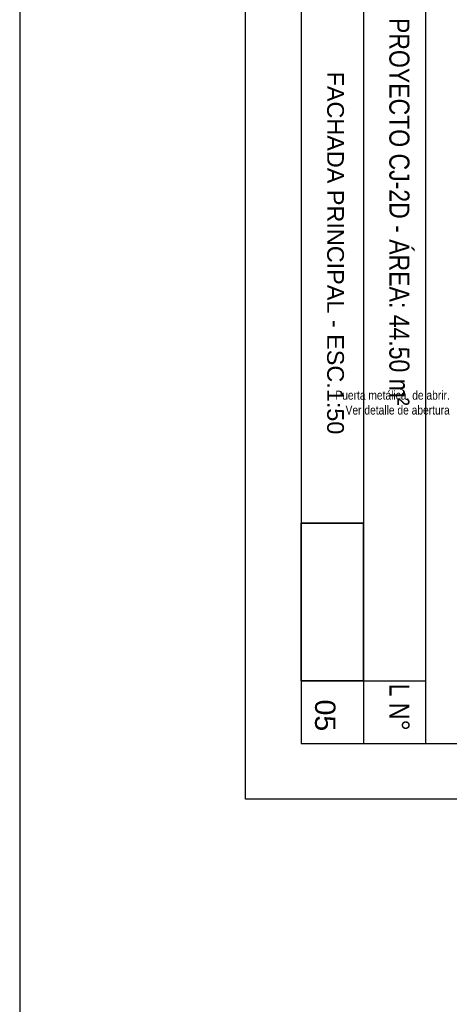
# Model space of a CAD drawing. Header units: millimetres. Extents: x 201 to 840, y 135 to 685.
# Tile 140 of 219: x 297.76 to 301.6, y 311.38 to 320.19. Entities that reach past the tile are written whole.
import ezdxf

# ---------------------------------------------------------------- set-up
doc = ezdxf.new("R2010")
doc.units = ezdxf.units.MM
for name, color, linetype in [('01', 1, 'Continuous'), ('LAMINA', 6, 'Continuous'), ('LLAMADAS', 1, 'Continuous'), ('TEXT', 4, 'Continuous'), ('TEXTO LAMINA', 2, 'Continuous')]:
    doc.layers.add(name, color=color, linetype=linetype)
doc.styles.add('ARIAL', font='arial.ttf', dxfattribs={"height": 0.06})
picture_1 = doc.add_image_def('image2.png', size_in_pixel=(322, 127))
picture_2 = doc.add_image_def('image6.png', size_in_pixel=(322, 127))

msp = doc.modelspace()

# ---------------------------------------------------------------- linework, layer by layer
msp.add_lwpolyline([(299.7806, 322.6888), (315.0282, 322.6888), (315.0282, 313.2122), (299.7806, 313.2122)], close=True)
at = {"layer": '01'}
msp.add_lwpolyline([(300.2806, 315.6835), (300.2806, 314.2711), (300.8376, 314.2711), (300.8376, 315.6835)], close=True, dxfattribs=at)
at = {"layer": 'LAMINA', "color": 2}
for p, q in [((301.3947, 313.7122), (301.3947, 322.1888)), ((300.2806, 314.2711), (301.3947, 314.2711))]:
    msp.add_line(p, q, dxfattribs=at)
at = {"layer": 'LAMINA'}
msp.add_lwpolyline([(300.2806, 313.7122), (314.3282, 313.7122), (314.3282, 322.1888), (300.2806, 322.1888)], close=True, dxfattribs=at)
at = {"layer": 'LAMINA', "color": 1}
msp.add_lwpolyline([(300.8376, 322.1888), (300.8376, 313.7122)], dxfattribs=at)
at = {"layer": 'TEXT', "color": 1, "ltscale": 0.01}
msp.add_line((297.7609, 375.8956), (297.7609, 273.5482), dxfattribs=at)

# ---------------------------------------------------------------- texts
at = {"layer": 'LLAMADAS', "color": 2, "ltscale": 0.01, "insert": (301.6089, 316.8706), "char_height": 0.08, "attachment_point": 3, "style": 'ARIAL'}
msp.add_mtext('\\pi3.5375;{\\fTechnic|b0|i0|c2|p2;Puerta metálica, de abrir.\\P\\pi0;Ver detalle de abertura}', dxfattribs=at)
at = {"layer": 'TEXTO LAMINA', "color": 2, "style": 'ARIAL'}
msp.add_text('FACHADA PRINCIPAL - ESC.1:50', height=0.15, rotation=270, dxfattribs=at).set_placement((300.5118, 319.7287))
at = {"layer": 'TEXTO LAMINA', "color": 4, "style": 'ARIAL'}
msp.add_text('05', height=0.18244, rotation=270, dxfattribs=at).set_placement((300.4035, 314.1049))
at = {"layer": 'TEXTO LAMINA', "char_height": 0.18, "attachment_point": 1, "rotation": 270, "style": 'ARIAL'}
for s, width, insert in [('{\\fTechnic|b0|i0|c2|p2;PROYECTO CJ-2D - ÁREA: 44.50 m²}', 4.338061, (301.2481, 320.209)), ('{\\fTechnic|b0|i0|c2|p2;L N°}', 0.539921, (301.2481, 314.2466))]:
    msp.add_mtext_dynamic_manual_height_columns(s, width=width, gutter_width=12.5, heights=[0], dxfattribs=dict(at, insert=insert))

# ---------------------------------------------------------------- pictures from other files: only their frames are drawn
image = msp.add_image(picture_1, insert=(300.2806, 315.6835), size_in_units=(1.4124, 0.5571), rotation=-90)
image.dxf.flags = 7
at = {"layer": '01'}
image = msp.add_image(picture_2, insert=(300.2806, 315.6835), size_in_units=(1.4124, 0.5571), rotation=-90, dxfattribs=at)
image.dxf.flags = 7

doc.saveas('drawing.dxf')
